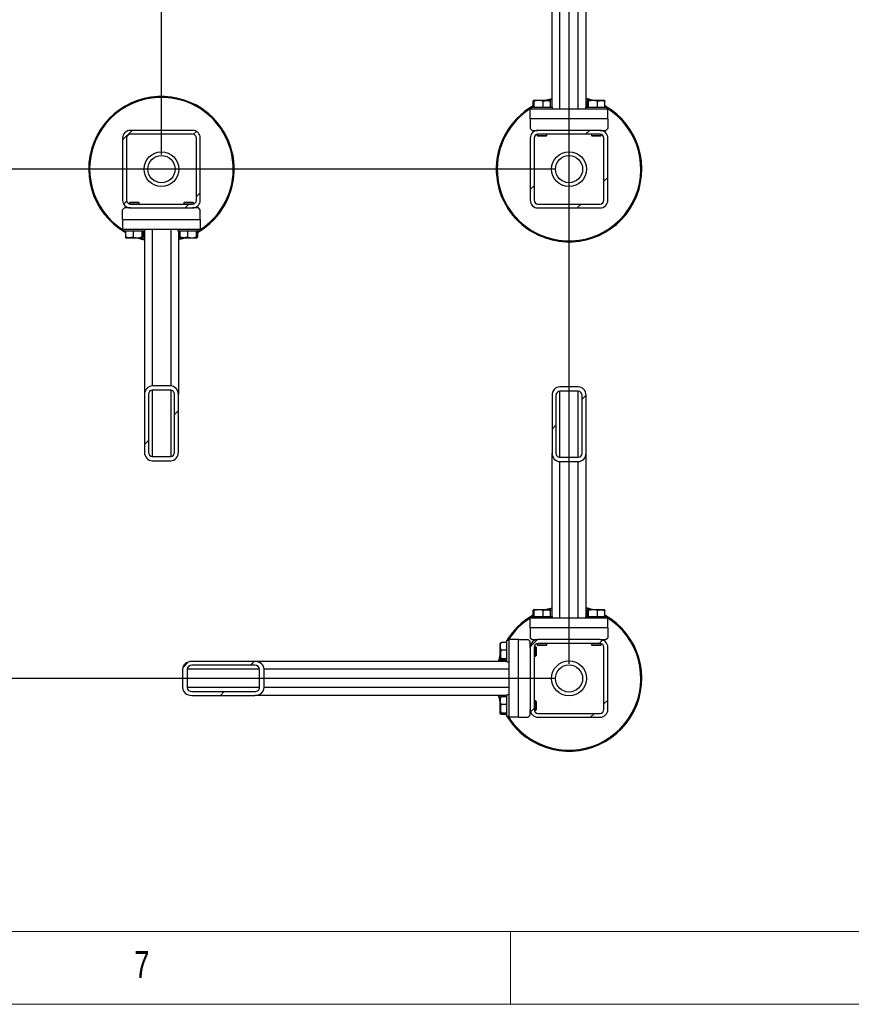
# Model space of a CAD drawing. Header units: millimetres. Extents: x 5 to 589, y 5 to 415.
# Tile 12 of 95: x 313 to 370, y 5 to 73. Entities that reach past the tile are written whole.
import ezdxf

# ---------------------------------------------------------------- set-up
doc = ezdxf.new("R2010")
doc.units = ezdxf.units.MM
for name, color, linetype in [('COTES', 1, 'Continuous'), ('NOTES', 6, 'Continuous'), ('TRAIT-FINS', 9, 'Continuous')]:
    doc.layers.add(name, color=color, linetype=linetype)
doc.layers.add('TRAIT-FORT', color=4, linetype='Continuous', lineweight=25)
doc.styles.add('SLDTEXTSTYLE0', font='TXT', dxfattribs={"width": 0.75})
doc.dimstyles.new('SLDDIMSTYLE5', dxfattribs={"dimtxt": 3, "dimasz": 2, "dimexe": 0, "dimexo": 0.0625, "dimgap": 0.75, "dimtad": 0, "dimtih": 1, "dimtoh": 1, "dimdec": 1, "dimlfac": 15, "dimrnd": 1e-09, "dimzin": 12, "dimdsep": 46, "dimtxsty": 'SLDTEXTSTYLE0', "dimsah": 1, "dimcen": 0.09, "dimadec": 0, "dimazin": 3, "dimtfac": 1, "dimtdec": 1, "dimtofl": 0, "dimtmove": 0, "dimatfit": 3, "dimfxl": 0, "dimfrac": 2, "dimtolj": 1, "dimtzin": 12, "dimarcsym": 0})

# ---------------------------------------------------------------- blocks, each defined once
blk = doc.blocks.new('_D_26')
at = {"layer": 'COTES', "color": 1}
for p, q in [((323.025, 63.397), (323.025, 140.178)), ((304.358, 139.178), (323.025, 139.178))]:
    blk.add_line(p, q, dxfattribs=at)
blk.add_solid([(323.025, 139.178), (321.025, 139.678), (321.025, 138.678)], dxfattribs=at)
at = {"layer": 'COTES', "color": 1, "insert": (321.539, 140.178), "char_height": 3, "attachment_point": 1, "rotation": 90, "style": 'SLDTEXTSTYLE0'}
blk.add_mtext('1752,6', dxfattribs=at)
blk = doc.blocks.new('_D_27')
at = {"layer": 'COTES', "color": 1}
for p, q in [((351.025, 28.397), (351.025, 140.178)), ((323.025, 139.178), (351.025, 139.178))]:
    blk.add_line(p, q, dxfattribs=at)
blk.add_solid([(351.025, 139.178), (349.025, 139.678), (349.025, 138.678)], dxfattribs=at)
at = {"layer": 'COTES', "color": 1, "insert": (349.539, 140.178), "char_height": 3, "attachment_point": 1, "rotation": 90, "style": 'SLDTEXTSTYLE0'}
blk.add_mtext('2172,6', dxfattribs=at)
blk = doc.blocks.new('_D_29')
at = {"layer": 'COTES', "color": 1}
for p, q in [((198.543, 117.214), (198.543, 62.397)), ((350.025, 62.397), (197.543, 62.397))]:
    blk.add_line(p, q, dxfattribs=at)
blk.add_solid([(198.543, 62.397), (199.043, 64.397), (198.043, 64.397)], dxfattribs=at)
at = {"layer": 'COTES', "color": 1, "insert": (187.568, 63.883), "char_height": 3, "attachment_point": 1, "style": 'SLDTEXTSTYLE0'}
blk.add_mtext('822,3', dxfattribs=at)
blk = doc.blocks.new('_D_30')
at = {"layer": 'COTES', "color": 1}
for p, q in [((198.543, 62.397), (198.543, 27.397)), ((350.025, 27.397), (197.543, 27.397))]:
    blk.add_line(p, q, dxfattribs=at)
blk.add_solid([(198.543, 27.397), (199.043, 29.397), (198.043, 29.397)], dxfattribs=at)
at = {"layer": 'COTES', "color": 1, "insert": (185.352, 28.883), "char_height": 3, "attachment_point": 1, "style": 'SLDTEXTSTYLE0'}
blk.add_mtext('1347,3', dxfattribs=at)

msp = doc.modelspace()

# ---------------------------------------------------------------- hatches: boundary and pattern name
at = {"layer": 'TRAIT-FINS'}
h = msp.add_hatch(dxfattribs=at)
h.set_pattern_fill('ANSI31', color=9, angle=3e-322, style=0)
edge = h.paths.add_edge_path(flags=0)
edge.add_line((325.1579, 65.0633), (320.8912, 65.0633))
edge.add_arc((320.8912, 64.53), 0.5333, 90, 180)
edge.add_line((320.3579, 64.53), (320.3579, 60.2633))
edge.add_arc((320.8912, 60.2633), 0.5333, 180, 270)
edge.add_line((320.8912, 59.73), (325.1579, 59.73))
edge.add_arc((325.1579, 60.2633), 0.5333, 270, 360)
edge.add_line((325.6912, 60.2633), (325.6912, 64.53))
edge.add_arc((325.1579, 64.53), 0.5333, 0, 90)
edge = h.paths.add_edge_path(flags=0)
edge.add_arc((320.8912, 64.53), 0.2667, 90, 180, ccw=False)
edge.add_line((320.8912, 64.7967), (325.1579, 64.7967))
edge.add_arc((325.1579, 64.53), 0.2667, 0, 90, ccw=False)
edge.add_line((325.4246, 64.53), (325.4246, 60.2633))
edge.add_arc((325.1579, 60.2633), 0.2667, -90, 0, ccw=False)
edge.add_line((325.1579, 59.9967), (320.8912, 59.9967))
edge.add_arc((320.8912, 60.2633), 0.2667, 180, 270, ccw=False)
edge.add_line((320.6246, 60.2633), (320.6246, 64.53))
h = msp.add_hatch(dxfattribs=at)
h.set_pattern_fill('ANSI31', color=9, angle=3e-322, style=0)
edge = h.paths.add_edge_path(flags=0)
edge.add_line((348.8912, 59.73), (353.1579, 59.73))
edge.add_arc((353.1579, 60.2633), 0.5333, 270, 360)
edge.add_line((353.6912, 60.2633), (353.6912, 64.53))
edge.add_arc((353.1579, 64.53), 0.5333, 0, 90)
edge.add_line((353.1579, 65.0633), (348.8912, 65.0633))
edge.add_arc((348.8912, 64.53), 0.5333, 90, 180)
edge.add_line((348.3579, 64.53), (348.3579, 60.2633))
edge.add_arc((348.8912, 60.2633), 0.5333, 180, 270)
edge = h.paths.add_edge_path(flags=0)
edge.add_arc((353.1579, 60.2633), 0.2667, 270, 360, ccw=False)
edge.add_line((353.1579, 59.9967), (348.8912, 59.9967))
edge.add_arc((348.8912, 60.2633), 0.2667, 180, 270, ccw=False)
edge.add_line((348.6246, 60.2633), (348.6246, 64.53))
edge.add_arc((348.8912, 64.53), 0.2667, 90, 180, ccw=False)
edge.add_line((348.8912, 64.7967), (353.1579, 64.7967))
edge.add_arc((353.1579, 64.53), 0.2667, 0, 90, ccw=False)
edge.add_line((353.4246, 64.53), (353.4246, 60.2633))
h = msp.add_hatch(dxfattribs=at)
h.set_pattern_fill('ANSI31', color=9, angle=3e-322, style=0)
edge = h.paths.add_edge_path(flags=0)
edge.add_ellipse((322.3912, 46.9065), major_axis=(0, -0.5869), ratio=0.9087459, start_angle=180, end_angle=270)
edge.add_line((321.8579, 46.9065), (321.8579, 42.945))
edge.add_ellipse((322.3912, 42.945), major_axis=(0, -0.5869), ratio=0.9087459, start_angle=270, end_angle=360)
edge.add_line((322.3912, 42.3581), (323.6579, 42.3581))
edge.add_ellipse((323.6579, 42.945), major_axis=(0, -0.5869), ratio=0.9087459, start_angle=360, end_angle=450)
edge.add_line((324.1912, 42.945), (324.1912, 46.9065))
edge.add_ellipse((323.6579, 46.9065), major_axis=(0, -0.5869), ratio=0.9087459, start_angle=90, end_angle=180)
edge.add_line((323.6579, 47.4934), (322.3912, 47.4934))
edge = h.paths.add_edge_path(flags=0)
edge.add_ellipse((322.3912, 46.9065), major_axis=(0, -0.2934), ratio=0.9087459, start_angle=180, end_angle=270, ccw=False)
edge.add_line((322.3912, 47.2), (323.6579, 47.2))
edge.add_ellipse((323.6579, 46.9065), major_axis=(0, -0.2934), ratio=0.9087459, start_angle=90, end_angle=180, ccw=False)
edge.add_line((323.9246, 46.9065), (323.9246, 42.945))
edge.add_ellipse((323.6579, 42.945), major_axis=(0, -0.2934), ratio=0.9087459, start_angle=0, end_angle=90, ccw=False)
edge.add_line((323.6579, 42.6516), (322.3912, 42.6516))
edge.add_ellipse((322.3912, 42.945), major_axis=(0, -0.2934), ratio=0.9087459, start_angle=270, end_angle=360, ccw=False)
edge.add_line((322.1246, 42.945), (322.1246, 46.9065))
h = msp.add_hatch(dxfattribs=at)
h.set_pattern_fill('ANSI31', color=9, angle=3e-322, style=0)
edge = h.paths.add_edge_path(flags=0)
edge.add_ellipse((351.6579, 42.8868), major_axis=(0, 0.5869), ratio=0.9087459, start_angle=180, end_angle=270)
edge.add_line((352.1912, 42.8868), (352.1912, 46.8483))
edge.add_ellipse((351.6579, 46.8483), major_axis=(0, 0.5869), ratio=0.9087459, start_angle=270, end_angle=360)
edge.add_line((351.6579, 47.4352), (350.3912, 47.4352))
edge.add_ellipse((350.3912, 46.8483), major_axis=(0, 0.5869), ratio=0.9087459, start_angle=0, end_angle=90)
edge.add_line((349.8579, 46.8483), (349.8579, 42.8868))
edge.add_ellipse((350.3912, 42.8868), major_axis=(0, 0.5869), ratio=0.9087459, start_angle=90, end_angle=180)
edge.add_line((350.3912, 42.2999), (351.6579, 42.2999))
edge = h.paths.add_edge_path(flags=0)
edge.add_ellipse((351.6579, 42.8868), major_axis=(0, 0.2934), ratio=0.9087459, start_angle=180, end_angle=270, ccw=False)
edge.add_line((351.6579, 42.5934), (350.3912, 42.5934))
edge.add_ellipse((350.3912, 42.8868), major_axis=(0, 0.2934), ratio=0.9087459, start_angle=90, end_angle=180, ccw=False)
edge.add_line((350.1246, 42.8868), (350.1246, 46.8483))
edge.add_ellipse((350.3912, 46.8483), major_axis=(0, 0.2934), ratio=0.9087459, start_angle=0, end_angle=90, ccw=False)
edge.add_line((350.3912, 47.1418), (351.6579, 47.1418))
edge.add_ellipse((351.6579, 46.8483), major_axis=(0, 0.2934), ratio=0.9087459, start_angle=270, end_angle=360, ccw=False)
edge.add_line((351.9246, 46.8483), (351.9246, 42.8868))
h = msp.add_hatch(dxfattribs=at)
h.set_pattern_fill('ANSI31', color=9, angle=3e-322, style=0)
edge = h.paths.add_edge_path(flags=0)
edge.add_line((348.8912, 24.73), (353.1579, 24.73))
edge.add_arc((353.1579, 25.2633), 0.5333, 270, 360)
edge.add_line((353.6912, 25.2633), (353.6912, 29.53))
edge.add_arc((353.1579, 29.53), 0.5333, 0, 90)
edge.add_line((353.1579, 30.0633), (348.8912, 30.0633))
edge.add_arc((348.8912, 29.53), 0.5333, 90, 180)
edge.add_line((348.3579, 29.53), (348.3579, 25.2633))
edge.add_arc((348.8912, 25.2633), 0.5333, 180, 270)
edge = h.paths.add_edge_path(flags=0)
edge.add_arc((353.1579, 25.2633), 0.2667, 270, 360, ccw=False)
edge.add_line((353.1579, 24.9967), (348.8912, 24.9967))
edge.add_arc((348.8912, 25.2633), 0.2667, 180, 270, ccw=False)
edge.add_line((348.6246, 25.2633), (348.6246, 29.53))
edge.add_arc((348.8912, 29.53), 0.2667, 90, 180, ccw=False)
edge.add_line((348.8912, 29.7967), (353.1579, 29.7967))
edge.add_arc((353.1579, 29.53), 0.2667, 0, 90, ccw=False)
edge.add_line((353.4246, 29.53), (353.4246, 25.2633))
h = msp.add_hatch(dxfattribs=at)
h.set_pattern_fill('ANSI31', color=9, angle=3e-322, style=0)
edge = h.paths.add_edge_path(flags=0)
edge.add_ellipse((329.4373, 28.03), major_axis=(-0.641, 0), ratio=0.8320503, start_angle=180, end_angle=270)
edge.add_line((329.4373, 28.5633), (325.1107, 28.5633))
edge.add_ellipse((325.1107, 28.03), major_axis=(-0.641, 0), ratio=0.8320503, start_angle=270, end_angle=360)
edge.add_line((324.4697, 28.03), (324.4697, 26.7633))
edge.add_ellipse((325.1107, 26.7633), major_axis=(-0.641, 0), ratio=0.8320503, start_angle=360, end_angle=450)
edge.add_line((325.1107, 26.23), (329.4373, 26.23))
edge.add_ellipse((329.4373, 26.7633), major_axis=(-0.641, 0), ratio=0.8320503, start_angle=90, end_angle=180)
edge.add_line((330.0783, 26.7633), (330.0783, 28.03))
edge = h.paths.add_edge_path(flags=0)
edge.add_ellipse((329.4373, 28.03), major_axis=(-0.3205, 0), ratio=0.8320503, start_angle=180, end_angle=270, ccw=False)
edge.add_line((329.7578, 28.03), (329.7578, 26.7633))
edge.add_ellipse((329.4373, 26.7633), major_axis=(-0.3205, 0), ratio=0.8320503, start_angle=90, end_angle=180, ccw=False)
edge.add_line((329.4373, 26.4967), (325.1107, 26.4967))
edge.add_ellipse((325.1107, 26.7633), major_axis=(-0.3205, 0), ratio=0.8320503, start_angle=0, end_angle=90, ccw=False)
edge.add_line((324.7902, 26.7633), (324.7902, 28.03))
edge.add_ellipse((325.1107, 28.03), major_axis=(-0.3205, 0), ratio=0.8320503, start_angle=270, end_angle=360, ccw=False)
edge.add_line((325.1107, 28.2967), (329.4373, 28.2967))

# ---------------------------------------------------------------- linework, layer by layer
at = {"color": 7, "linetype": 'Continuous', "lineweight": 18}
for p, q in [((10, 10), (584, 10)), ((347, 5), (347, 10)), ((5, 5), (589, 5))]:
    msp.add_line(p, q, dxfattribs=at)
at = {"layer": 'TRAIT-FORT', "color": 4, "linetype": 'Continuous', "lineweight": 25}
for p, q in [((349.8579, 66.6633), (349.8579, 83.9839)), ((352.1912, 66.6633), (352.1912, 83.9839)), ((350.3912, 66.53), (350.3912, 83.3429)), ((351.6579, 66.53), (351.6579, 83.3429)), ((348.5552, 66.6633), (348.5552, 67.063)), ((348.6196, 67.13), (348.5869, 67.1111)), ((348.6196, 67.13), (349.6962, 67.13)), ((348.636, 66.6633), (348.636, 67.063)), ((349.2387, 66.6633), (349.2387, 67.063)), ((349.8579, 67.1901), (349.6341, 67.13)), ((349.7289, 67.1111), (349.6962, 67.13)), ((349.7606, 66.6633), (349.7606, 67.063)), ((352.2885, 66.6633), (352.2885, 67.063)), ((352.3529, 67.13), (352.3202, 67.1111)), ((352.3529, 67.13), (353.4296, 67.13)), ((352.3693, 66.6633), (352.3693, 67.063)), ((352.972, 66.6633), (352.972, 67.063)), ((353.4623, 67.1111), (353.4296, 67.13)), ((353.494, 66.6633), (353.494, 67.063)), ((353.6912, 66.53), (348.3579, 66.53)), ((348.3579, 65.8633), (348.3579, 66.53)), ((348.4246, 66.6633), (348.4246, 66.53)), ((348.4246, 66.6633), (349.8353, 66.6633)), ((349.8353, 66.6633), (349.8912, 66.6633)), ((349.8912, 66.53), (349.8912, 66.6633)), ((352.1579, 66.6633), (352.1579, 66.53)), ((352.1579, 66.6633), (353.5686, 66.6633)), ((353.5686, 66.6633), (353.6246, 66.6633)), ((353.6246, 66.53), (353.6246, 66.6633)), ((353.6912, 65.8633), (353.6912, 66.53)), ((353.6912, 65.8633), (348.3579, 65.8633)), ((348.3579, 65.8633), (348.3579, 65.1967)), ((353.6912, 65.8633), (353.6912, 65.1967)), ((325.1579, 65.0633), (320.8912, 65.0633)), ((348.3579, 65.1967), (348.4912, 65.0633)), ((348.4912, 65.0633), (348.8912, 65.0633)), ((348.8246, 65.0633), (348.8246, 65.0592)), ((353.1579, 65.0633), (348.8912, 65.0633)), ((353.1579, 65.0633), (353.5579, 65.0633)), ((353.2246, 65.0592), (353.2246, 65.0633)), ((353.5579, 65.0633), (353.6912, 65.1967)), ((320.3579, 64.53), (320.3579, 60.2633)), ((320.6246, 64.53), (320.6246, 60.2633)), ((325.1579, 64.7967), (320.8912, 64.7967)), ((325.4246, 60.2633), (325.4246, 64.53)), ((325.6912, 60.2633), (325.6912, 64.53)), ((348.3579, 64.53), (348.3579, 60.2633)), ((348.6246, 64.53), (348.6246, 60.2633)), ((348.8246, 64.7882), (348.8246, 64.71)), ((348.8246, 64.71), (348.8712, 64.6633)), ((348.8246, 64.71), (349.4912, 64.71)), ((349.4446, 64.6633), (348.8712, 64.6633)), ((353.1579, 64.7967), (348.8912, 64.7967)), ((349.4446, 64.6633), (349.4912, 64.71)), ((349.4912, 64.71), (349.4912, 64.7967)), ((352.5579, 64.7967), (352.5579, 64.71)), ((352.5579, 64.71), (352.6046, 64.6633)), ((352.5579, 64.71), (353.2246, 64.71)), ((353.1779, 64.6633), (352.6046, 64.6633)), ((353.1779, 64.6633), (353.2246, 64.71)), ((353.2246, 64.71), (353.2246, 64.7882)), ((353.4246, 60.2633), (353.4246, 64.53)), ((353.6912, 60.2633), (353.6912, 64.53)), ((320.4912, 59.73), (320.3579, 59.5967)), ((320.3579, 58.93), (320.3579, 59.5967)), ((320.8912, 59.73), (320.4912, 59.73)), ((320.8712, 60.13), (320.8246, 60.0833)), ((320.8246, 60.0833), (320.8246, 60.0051)), ((321.4912, 60.0833), (320.8246, 60.0833)), ((320.8246, 59.7342), (320.8246, 59.73)), ((320.8712, 60.13), (321.4446, 60.13)), ((320.8912, 59.9967), (325.1579, 59.9967)), ((320.8912, 59.73), (325.1579, 59.73)), ((321.4912, 60.0833), (321.4446, 60.13)), ((321.4912, 59.9967), (321.4912, 60.0833)), ((324.6046, 60.13), (324.5579, 60.0833)), ((324.5579, 60.0833), (324.5579, 59.9967)), ((325.2246, 60.0833), (324.5579, 60.0833)), ((324.6046, 60.13), (325.1779, 60.13)), ((325.5579, 59.73), (325.1579, 59.73)), ((325.2246, 60.0833), (325.1779, 60.13)), ((325.2246, 60.0051), (325.2246, 60.0833)), ((325.2246, 59.73), (325.2246, 59.7342)), ((325.6912, 59.5967), (325.5579, 59.73)), ((325.6912, 58.93), (325.6912, 59.5967)), ((348.8912, 59.9967), (353.1579, 59.9967)), ((348.8912, 59.73), (353.1579, 59.73)), ((320.3579, 58.93), (325.6912, 58.93)), ((320.3579, 58.93), (320.3579, 58.2633)), ((325.6912, 58.93), (325.6912, 58.2633)), ((320.3579, 58.2633), (325.6912, 58.2633)), ((320.4246, 58.2633), (320.4246, 58.13)), ((321.8912, 58.13), (321.8912, 58.2633)), ((322.3912, 58.2633), (322.3912, 47.4934)), ((323.6579, 58.2633), (323.6579, 47.4934)), ((324.1579, 58.2633), (324.1579, 58.13)), ((325.6246, 58.13), (325.6246, 58.2633)), ((320.4805, 58.13), (320.4246, 58.13)), ((321.8912, 58.13), (320.4805, 58.13)), ((320.5552, 58.13), (320.5552, 57.7303)), ((320.5869, 57.6822), (320.6196, 57.6633)), ((321.6962, 57.6633), (320.6196, 57.6633)), ((321.0771, 58.13), (321.0771, 57.7303)), ((321.6798, 58.13), (321.6798, 57.7303)), ((321.6962, 57.6633), (321.7289, 57.6822)), ((321.7606, 58.13), (321.7606, 57.7303)), ((321.8579, 58.13), (321.8579, 46.9065)), ((324.2138, 58.13), (324.1579, 58.13)), ((324.1912, 58.13), (324.1912, 46.9065)), ((324.1912, 57.6033), (324.415, 57.6633)), ((325.6246, 58.13), (324.2138, 58.13)), ((324.2885, 58.13), (324.2885, 57.7303)), ((324.3202, 57.6822), (324.3529, 57.6633)), ((325.4296, 57.6633), (324.3529, 57.6633)), ((324.8104, 58.13), (324.8104, 57.7303)), ((325.4131, 58.13), (325.4131, 57.7303)), ((325.4296, 57.6633), (325.4623, 57.6822)), ((325.494, 58.13), (325.494, 57.7303)), ((323.6579, 47.4934), (322.3912, 47.4934)), ((351.6579, 47.4352), (350.3912, 47.4352)), ((321.8579, 46.9065), (321.8579, 42.945)), ((322.1246, 46.9065), (322.1246, 42.945)), ((323.6579, 47.2), (322.3912, 47.2)), ((322.3912, 47.2), (322.3912, 42.6516)), ((323.6579, 47.2), (323.6579, 42.6516)), ((323.9246, 42.945), (323.9246, 46.9065)), ((324.1912, 42.945), (324.1912, 46.9065)), ((349.8579, 46.8483), (349.8579, 42.8868)), ((350.1246, 46.8483), (350.1246, 42.8868)), ((351.6579, 47.1418), (350.3912, 47.1418)), ((350.3912, 42.5934), (350.3912, 47.1418)), ((351.6579, 42.5934), (351.6579, 47.1418)), ((351.9246, 42.8868), (351.9246, 46.8483)), ((352.1912, 42.8868), (352.1912, 46.8483)), ((322.3912, 42.6516), (323.6579, 42.6516)), ((349.8579, 31.6633), (349.8579, 42.8868)), ((352.1912, 31.6633), (352.1912, 42.8868)), ((322.3912, 42.3581), (323.6579, 42.3581)), ((350.3912, 42.5934), (351.6579, 42.5934)), ((350.3912, 42.2999), (351.6579, 42.2999)), ((350.3912, 31.53), (350.3912, 42.2999)), ((351.6579, 31.53), (351.6579, 42.2999)), ((348.5552, 31.6633), (348.5552, 32.063)), ((348.6196, 32.13), (348.5869, 32.1111)), ((348.6196, 32.13), (349.6962, 32.13)), ((348.636, 31.6633), (348.636, 32.063)), ((349.2387, 31.6633), (349.2387, 32.063)), ((349.8579, 32.1901), (349.6341, 32.13)), ((349.7289, 32.1111), (349.6962, 32.13)), ((349.7606, 31.6633), (349.7606, 32.063)), ((352.2885, 31.6633), (352.2885, 32.063)), ((352.3529, 32.13), (352.3202, 32.1111)), ((352.3529, 32.13), (353.4296, 32.13)), ((352.3693, 31.6633), (352.3693, 32.063)), ((352.972, 31.6633), (352.972, 32.063)), ((353.4623, 32.1111), (353.4296, 32.13)), ((353.494, 31.6633), (353.494, 32.063)), ((353.6912, 31.53), (348.3579, 31.53)), ((348.3579, 30.8633), (348.3579, 31.53)), ((348.4246, 31.6633), (348.4246, 31.53)), ((348.4246, 31.6633), (349.8353, 31.6633)), ((349.8353, 31.6633), (349.8912, 31.6633)), ((349.8912, 31.53), (349.8912, 31.6633)), ((352.1579, 31.6633), (352.1579, 31.53)), ((352.1579, 31.6633), (353.5686, 31.6633)), ((353.5686, 31.6633), (353.6246, 31.6633)), ((353.6246, 31.53), (353.6246, 31.6633)), ((353.6912, 30.8633), (353.6912, 31.53)), ((353.6912, 30.8633), (348.3579, 30.8633)), ((348.3579, 30.8633), (348.3579, 30.1967)), ((353.6912, 30.8633), (353.6912, 30.1967)), ((346.3101, 29.8344), (346.2912, 29.8017)), ((346.2912, 28.725), (346.2912, 29.8017)), ((346.7579, 29.8661), (346.3582, 29.8661)), ((346.8912, 29.9967), (346.7579, 29.9967)), ((346.7579, 29.9407), (346.7579, 29.9967)), ((346.7579, 28.53), (346.7579, 29.9407)), ((346.8912, 30.0633), (346.8912, 24.73)), ((347.5579, 30.0633), (346.8912, 30.0633)), ((347.5579, 24.73), (347.5579, 30.0633)), ((347.5579, 30.0633), (348.2246, 30.0633)), ((348.3579, 29.93), (348.2246, 30.0633)), ((348.3579, 30.1967), (348.4912, 30.0633)), ((348.3579, 29.53), (348.3579, 29.93)), ((348.4912, 30.0633), (348.8912, 30.0633)), ((348.8246, 30.0633), (348.8246, 30.0592)), ((348.8246, 29.7882), (348.8246, 29.71)), ((353.1579, 30.0633), (348.8912, 30.0633)), ((353.1579, 29.7967), (348.8912, 29.7967)), ((349.4912, 29.71), (349.4912, 29.7967)), ((352.5579, 29.7967), (352.5579, 29.71)), ((353.1579, 30.0633), (353.5579, 30.0633)), ((353.2246, 30.0592), (353.2246, 30.0633)), ((353.2246, 29.71), (353.2246, 29.7882)), ((353.5579, 30.0633), (353.6912, 30.1967)), ((346.7579, 29.3441), (346.3582, 29.3441)), ((348.3621, 29.5967), (348.3579, 29.5967)), ((348.3579, 29.53), (348.3579, 25.2633)), ((348.6246, 29.53), (348.6246, 25.2633)), ((348.7112, 29.5967), (348.633, 29.5967)), ((348.7579, 29.55), (348.7112, 29.5967)), ((348.7112, 28.93), (348.7112, 29.5967)), ((348.7579, 29.55), (348.7579, 28.9767)), ((348.8246, 29.71), (348.8712, 29.6633)), ((348.8246, 29.71), (349.4912, 29.71)), ((349.4446, 29.6633), (348.8712, 29.6633)), ((349.4446, 29.6633), (349.4912, 29.71)), ((352.5579, 29.71), (352.6046, 29.6633)), ((352.5579, 29.71), (353.2246, 29.71)), ((353.1779, 29.6633), (352.6046, 29.6633)), ((353.1779, 29.6633), (353.2246, 29.71)), ((353.4246, 25.2633), (353.4246, 29.53)), ((353.6912, 25.2633), (353.6912, 29.53)), ((329.4373, 28.5633), (325.1107, 28.5633)), ((346.7579, 28.5633), (329.4373, 28.5633)), ((346.2912, 28.725), (346.3101, 28.6923)), ((346.7579, 28.7414), (346.3582, 28.7414)), ((346.7579, 28.6606), (346.3582, 28.6606)), ((346.7579, 28.53), (346.8912, 28.53)), ((348.6246, 28.93), (348.7112, 28.93)), ((348.7112, 28.93), (348.7579, 28.9767)), ((324.4697, 28.03), (324.4697, 26.7633)), ((324.7902, 28.03), (324.7902, 26.7633)), ((329.7578, 28.03), (324.7902, 28.03)), ((329.4373, 28.2967), (325.1107, 28.2967)), ((329.7578, 26.7633), (329.7578, 28.03)), ((330.0783, 26.7633), (330.0783, 28.03)), ((346.8912, 28.03), (330.0783, 28.03)), ((329.7578, 26.7633), (324.7902, 26.7633)), ((325.1107, 26.4967), (329.4373, 26.4967)), ((346.8912, 26.7633), (330.0783, 26.7633)), ((325.1107, 26.23), (329.4373, 26.23)), ((346.7579, 26.23), (329.4373, 26.23)), ((346.3101, 26.101), (346.2912, 26.0683)), ((346.2912, 24.9917), (346.2912, 26.0683)), ((346.7579, 26.1327), (346.3582, 26.1327)), ((346.8912, 26.2633), (346.7579, 26.2633)), ((346.7579, 26.2074), (346.7579, 26.2633)), ((346.7579, 24.7967), (346.7579, 26.2074)), ((348.7112, 25.8633), (348.6246, 25.8633)), ((348.7579, 25.8167), (348.7112, 25.8633)), ((348.7112, 25.1967), (348.7112, 25.8633)), ((348.7579, 25.8167), (348.7579, 25.2433)), ((346.7579, 25.6108), (346.3582, 25.6108)), ((348.3579, 24.8633), (348.3579, 25.2633)), ((348.3579, 25.1967), (348.3621, 25.1967)), ((348.633, 25.1967), (348.7112, 25.1967)), ((348.7112, 25.1967), (348.7579, 25.2433)), ((346.2912, 24.9917), (346.3101, 24.959)), ((346.7579, 25.0081), (346.3582, 25.0081)), ((346.7579, 24.9273), (346.3582, 24.9273)), ((346.7579, 24.7967), (346.8912, 24.7967)), ((347.5579, 24.73), (346.8912, 24.73)), ((347.5579, 24.73), (348.2246, 24.73)), ((348.2246, 24.73), (348.3579, 24.8633)), ((348.8912, 24.9967), (353.1579, 24.9967)), ((348.8912, 24.73), (353.1579, 24.73))]:
    msp.add_line(p, q, dxfattribs=at)
at = {"layer": 'TRAIT-FORT', "color": 4, "linetype": 'Continuous', "lineweight": 25, "flags": 128}
for points in [[(349.4135, 67.13), (349.574, 67.1816), (349.8579, 67.2587)], [(352.415, 67.13), (352.2834, 67.1667), (352.1912, 67.1901)], [(321.6341, 57.6633), (321.7657, 57.6267), (321.8579, 57.6033)], [(324.6356, 57.6633), (324.4751, 57.6117), (324.1912, 57.5347)], [(349.4135, 32.13), (349.574, 32.1816), (349.8579, 32.2587)], [(352.415, 32.13), (352.2834, 32.1667), (352.1912, 32.1901)], [(346.2912, 28.7871), (346.2335, 28.573), (346.2312, 28.5633)], [(346.2312, 26.23), (346.2356, 26.2118), (346.2912, 26.0062)]]:
    msp.add_lwpolyline(points, dxfattribs=at)
at = {"layer": 'TRAIT-FORT', "color": 4, "linetype": 'Continuous', "lineweight": 25}
for centre, radius in [((323.0246, 62.3967), 1.2), ((323.0246, 62.3967), 0.9333), ((351.0246, 62.3967), 1.2), ((351.0246, 62.3967), 0.9333), ((351.0246, 27.3967), 1.2), ((351.0246, 27.3967), 0.9333)]:
    msp.add_circle(centre, radius, dxfattribs=at)
for centre, radius, start, end in [((323.0246, 62.3967), 5, 65.32581, 240.404096), ((323.0246, 62.3967), 4.9333, 65.32581, 238.195198), ((351.0246, 62.3967), 5, 71.203095, 76.506601), ((323.0246, 62.3967), 4.9333, 301.804802, 65.32581), ((323.0246, 62.3967), 5, 299.595904, 65.32581), ((351.0246, 62.3967), 5, 119.595904, 245.32581), ((351.0246, 62.3967), 4.9333, 121.804802, 245.32581), ((351.0246, 62.3967), 5, 245.32581, 60.404096), ((351.0246, 62.3967), 4.9333, 245.32581, 58.195198), ((320.8912, 64.53), 0.5333, 90, 180), ((325.1579, 64.53), 0.5333, 0, 90), ((348.8912, 64.53), 0.5333, 90, 180), ((353.1579, 64.53), 0.5333, 0, 90), ((320.8912, 64.53), 0.2667, 90, 180), ((325.1579, 64.53), 0.2667, 0, 90), ((348.8912, 64.53), 0.2667, 90, 180), ((353.1579, 64.53), 0.2667, 0, 90), ((320.8912, 60.2633), 0.5333, 180, 270), ((320.8912, 60.2633), 0.2667, 180, 270), ((325.1579, 60.2633), 0.5333, 270, 0), ((325.1579, 60.2633), 0.2667, 270, 0), ((348.8912, 60.2633), 0.5333, 180, 270), ((348.8912, 60.2633), 0.2667, 180, 270), ((353.1579, 60.2633), 0.5333, 270, 0), ((353.1579, 60.2633), 0.2667, 270, 0), ((323.0246, 62.3967), 5, 251.203095, 256.506601), ((351.0246, 27.3967), 5, 71.203095, 76.506601), ((351.0246, 27.3967), 5, 119.595904, 150.404096), ((351.0246, 27.3967), 4.9333, 121.804802, 148.195198), ((351.0246, 27.3967), 5, 245.32581, 60.404096), ((351.0246, 27.3967), 4.9333, 245.32581, 58.195198), ((348.8912, 29.53), 0.5333, 90, 180), ((348.8912, 29.53), 0.2667, 90, 180), ((353.1579, 29.53), 0.5333, 0, 90), ((353.1579, 29.53), 0.2667, 0, 90), ((351.0246, 27.3967), 5, 161.203095, 166.506601), ((351.0246, 27.3967), 5, 193.493399, 198.796905), ((348.8912, 25.2633), 0.5333, 180, 270), ((348.8912, 25.2633), 0.2667, 180, 270), ((353.1579, 25.2633), 0.5333, 270, 0), ((353.1579, 25.2633), 0.2667, 270, 0), ((351.0246, 27.3967), 5, 209.595904, 245.32581), ((351.0246, 27.3967), 4.9333, 211.804802, 245.32581)]:
    msp.add_arc(centre, radius, start, end, dxfattribs=at)
for centre, major_axis, ratio, start_param, end_param in [((322.3912, 46.9065), (0, -0.5869), 0.9087459, 3.1415927, 4.712389), ((323.6579, 46.9065), (0, -0.5869), 0.9087459, 1.5707963, 3.1415927), ((350.3912, 46.8483), (0, 0.5869), 0.9087459, 0, 1.5707963), ((351.6579, 46.8483), (0, 0.5869), 0.9087459, 4.712389, 6.2831853), ((322.3912, 46.9065), (0, -0.2934), 0.9087459, 3.1415927, 4.712389), ((323.6579, 46.9065), (0, -0.2934), 0.9087459, 1.5707963, 3.1415927), ((350.3912, 46.8483), (0, 0.2934), 0.9087459, 0, 1.5707963), ((351.6579, 46.8483), (0, 0.2934), 0.9087459, 4.712389, 6.2831853), ((322.3912, 42.945), (0, -0.5869), 0.9087459, 4.712389, 6.2831853), ((322.3912, 42.945), (0, -0.2934), 0.9087459, 4.712389, 6.2831853), ((323.6579, 42.945), (0, -0.5869), 0.9087459, 0, 1.5707963), ((323.6579, 42.945), (0, -0.2934), 0.9087459, 0, 1.5707963), ((350.3912, 42.8868), (0, 0.5869), 0.9087459, 1.5707963, 3.1415927), ((350.3912, 42.8868), (0, 0.2934), 0.9087459, 1.5707963, 3.1415927), ((351.6579, 42.8868), (0, 0.5869), 0.9087459, 3.1415927, 4.712389), ((351.6579, 42.8868), (0, 0.2934), 0.9087459, 3.1415927, 4.712389), ((325.1107, 28.03), (-0.641, 0), 0.8320503, 4.712389, 6.2831853), ((329.4373, 28.03), (-0.641, 0), 0.8320503, 3.1415927, 4.712389), ((325.1107, 28.03), (-0.3205, 0), 0.8320503, 4.712389, 6.2831853), ((329.4373, 28.03), (-0.3205, 0), 0.8320503, 3.1415927, 4.712389), ((325.1107, 26.7633), (-0.641, 0), 0.8320503, 0, 1.5707963), ((325.1107, 26.7633), (-0.3205, 0), 0.8320503, 0, 1.5707963), ((329.4373, 26.7633), (-0.641, 0), 0.8320503, 1.5707963, 3.1415927), ((329.4373, 26.7633), (-0.3205, 0), 0.8320503, 1.5707963, 3.1415927)]:
    msp.add_ellipse(centre, major_axis=major_axis, ratio=ratio, start_param=start_param, end_param=end_param, dxfattribs=at)
for points, knots in [([(348.5552, 67.063), (348.5577, 67.0687), (348.5627, 67.08), (348.5705, 67.0938), (348.5783, 67.1045), (348.587, 67.1121), (348.5965, 67.1148), (348.6069, 67.1105), (348.6174, 67.0991), (348.6271, 67.0829), (348.6332, 67.0691), (348.636, 67.063)], [0, 0, 0, 0, 0.0958859, 0.1919498, 0.2887104, 0.3857877, 0.5113662, 0.6378452, 0.7668888, 0.8966532, 1, 1, 1, 1]), ([(349.2387, 67.063), (349.1864, 67.0777), (349.0806, 67.1072), (348.9239, 67.118), (348.7741, 67.1021), (348.6823, 67.0762), (348.636, 67.063)], [0, 0, 0, 0, 0.2646049, 0.5349477, 0.7653431, 1, 1, 1, 1]), ([(349.2387, 67.063), (349.284, 67.0777), (349.3756, 67.1072), (349.5113, 67.118), (349.641, 67.1021), (349.7205, 67.0762), (349.7606, 67.063)], [0, 0, 0, 0, 0.2646049, 0.5349477, 0.7653431, 1, 1, 1, 1]), ([(349.7288, 67.1105), (349.7297, 67.1102), (349.7341, 67.1087), (349.742, 67.0988), (349.7518, 67.0829), (349.7579, 67.0691), (349.7606, 67.063)], [0, 0, 0, 0, 0.082888, 0.4096747, 0.7382871, 1, 1, 1, 1]), ([(352.2885, 67.063), (352.291, 67.0687), (352.2961, 67.08), (352.3038, 67.0938), (352.3116, 67.1045), (352.3203, 67.1121), (352.3299, 67.1148), (352.3403, 67.1105), (352.3507, 67.0991), (352.3604, 67.0829), (352.3666, 67.0691), (352.3693, 67.063)], [0, 0, 0, 0, 0.0958859, 0.1919498, 0.2887104, 0.3857877, 0.5113662, 0.6378452, 0.7668888, 0.8966532, 1, 1, 1, 1]), ([(352.972, 67.063), (352.9197, 67.0777), (352.814, 67.1072), (352.6573, 67.118), (352.5075, 67.1021), (352.4156, 67.0762), (352.3693, 67.063)], [0, 0, 0, 0, 0.2646049, 0.5349477, 0.7653431, 1, 1, 1, 1]), ([(352.972, 67.063), (353.0173, 67.0777), (353.1089, 67.1072), (353.2446, 67.118), (353.3743, 67.1021), (353.4538, 67.0762), (353.494, 67.063)], [0, 0, 0, 0, 0.2646049, 0.5349477, 0.7653431, 1, 1, 1, 1]), ([(353.4622, 67.1105), (353.4631, 67.1102), (353.4675, 67.1087), (353.4754, 67.0988), (353.4851, 67.0829), (353.4912, 67.0691), (353.494, 67.063)], [0, 0, 0, 0, 0.082888, 0.4096747, 0.7382871, 1, 1, 1, 1]), ([(320.5869, 57.6828), (320.5861, 57.6831), (320.5816, 57.6847), (320.5737, 57.6946), (320.564, 57.7104), (320.5579, 57.7242), (320.5552, 57.7303)], [0, 0, 0, 0, 0.082888, 0.4096747, 0.7382871, 1, 1, 1, 1]), ([(321.0771, 57.7303), (321.0318, 57.7157), (320.9402, 57.6861), (320.8045, 57.6753), (320.6748, 57.6912), (320.5953, 57.7172), (320.5552, 57.7303)], [0, 0, 0, 0, 0.2646049, 0.5349477, 0.7653431, 1, 1, 1, 1]), ([(321.0771, 57.7303), (321.1294, 57.7157), (321.2352, 57.6861), (321.3919, 57.6753), (321.5416, 57.6912), (321.6335, 57.7172), (321.6798, 57.7303)], [0, 0, 0, 0, 0.2646049, 0.5349477, 0.7653431, 1, 1, 1, 1]), ([(321.7606, 57.7303), (321.7581, 57.7246), (321.753, 57.7133), (321.7453, 57.6996), (321.7375, 57.6889), (321.7288, 57.6812), (321.7193, 57.6785), (321.7088, 57.6828), (321.6984, 57.6942), (321.6887, 57.7105), (321.6825, 57.7242), (321.6798, 57.7303)], [0, 0, 0, 0, 0.0958859, 0.1919498, 0.2887104, 0.3857877, 0.5113662, 0.6378452, 0.7668888, 0.8966532, 1, 1, 1, 1]), ([(324.3203, 57.6828), (324.3194, 57.6831), (324.315, 57.6847), (324.3071, 57.6946), (324.2974, 57.7104), (324.2912, 57.7242), (324.2885, 57.7303)], [0, 0, 0, 0, 0.082888, 0.4096747, 0.7382871, 1, 1, 1, 1]), ([(324.8104, 57.7303), (324.7651, 57.7157), (324.6735, 57.6861), (324.5378, 57.6753), (324.4081, 57.6912), (324.3286, 57.7172), (324.2885, 57.7303)], [0, 0, 0, 0, 0.2646049, 0.5349477, 0.7653431, 1, 1, 1, 1]), ([(324.8104, 57.7303), (324.8627, 57.7157), (324.9685, 57.6861), (325.1252, 57.6753), (325.275, 57.6912), (325.3668, 57.7172), (325.4131, 57.7303)], [0, 0, 0, 0, 0.2646049, 0.5349477, 0.7653431, 1, 1, 1, 1]), ([(325.494, 57.7303), (325.4914, 57.7246), (325.4864, 57.7133), (325.4787, 57.6996), (325.4708, 57.6889), (325.4621, 57.6812), (325.4526, 57.6785), (325.4422, 57.6828), (325.4317, 57.6942), (325.422, 57.7105), (325.4159, 57.7242), (325.4131, 57.7303)], [0, 0, 0, 0, 0.0958859, 0.1919498, 0.2887104, 0.3857877, 0.5113662, 0.6378452, 0.7668888, 0.8966532, 1, 1, 1, 1]), ([(348.5552, 32.063), (348.5577, 32.0687), (348.5627, 32.08), (348.5705, 32.0938), (348.5783, 32.1045), (348.587, 32.1121), (348.5965, 32.1148), (348.6069, 32.1105), (348.6174, 32.0991), (348.6271, 32.0829), (348.6332, 32.0691), (348.636, 32.063)], [0, 0, 0, 0, 0.0958859, 0.1919498, 0.2887104, 0.3857877, 0.5113662, 0.6378452, 0.7668888, 0.8966532, 1, 1, 1, 1]), ([(349.2387, 32.063), (349.1864, 32.0777), (349.0806, 32.1072), (348.9239, 32.118), (348.7741, 32.1021), (348.6823, 32.0762), (348.636, 32.063)], [0, 0, 0, 0, 0.2646049, 0.5349477, 0.7653431, 1, 1, 1, 1]), ([(349.2387, 32.063), (349.284, 32.0777), (349.3756, 32.1072), (349.5113, 32.118), (349.641, 32.1021), (349.7205, 32.0762), (349.7606, 32.063)], [0, 0, 0, 0, 0.2646049, 0.5349477, 0.7653431, 1, 1, 1, 1]), ([(349.7288, 32.1105), (349.7297, 32.1102), (349.7341, 32.1087), (349.742, 32.0988), (349.7518, 32.0829), (349.7579, 32.0691), (349.7606, 32.063)], [0, 0, 0, 0, 0.082888, 0.4096747, 0.7382871, 1, 1, 1, 1]), ([(352.2885, 32.063), (352.291, 32.0687), (352.2961, 32.08), (352.3038, 32.0938), (352.3116, 32.1045), (352.3203, 32.1121), (352.3299, 32.1148), (352.3403, 32.1105), (352.3507, 32.0991), (352.3604, 32.0829), (352.3666, 32.0691), (352.3693, 32.063)], [0, 0, 0, 0, 0.0958859, 0.1919498, 0.2887104, 0.3857877, 0.5113662, 0.6378452, 0.7668888, 0.8966532, 1, 1, 1, 1]), ([(352.972, 32.063), (352.9197, 32.0777), (352.814, 32.1072), (352.6573, 32.118), (352.5075, 32.1021), (352.4156, 32.0762), (352.3693, 32.063)], [0, 0, 0, 0, 0.2646049, 0.5349477, 0.7653431, 1, 1, 1, 1]), ([(352.972, 32.063), (353.0173, 32.0777), (353.1089, 32.1072), (353.2446, 32.118), (353.3743, 32.1021), (353.4538, 32.0762), (353.494, 32.063)], [0, 0, 0, 0, 0.2646049, 0.5349477, 0.7653431, 1, 1, 1, 1]), ([(353.4622, 32.1105), (353.4631, 32.1102), (353.4675, 32.1087), (353.4754, 32.0988), (353.4851, 32.0829), (353.4912, 32.0691), (353.494, 32.063)], [0, 0, 0, 0, 0.082888, 0.4096747, 0.7382871, 1, 1, 1, 1]), ([(346.3582, 29.3441), (346.3436, 29.3894), (346.314, 29.481), (346.3032, 29.6167), (346.3191, 29.7464), (346.3451, 29.8259), (346.3582, 29.8661)], [0, 0, 0, 0, 0.2646049, 0.5349477, 0.7653431, 1, 1, 1, 1]), ([(346.3107, 29.8343), (346.311, 29.8352), (346.3126, 29.8396), (346.3225, 29.8475), (346.3383, 29.8572), (346.3521, 29.8633), (346.3582, 29.8661)], [0, 0, 0, 0, 0.082888, 0.4096747, 0.7382871, 1, 1, 1, 1]), ([(346.3582, 29.3441), (346.3436, 29.2918), (346.314, 29.1861), (346.3032, 29.0294), (346.3191, 28.8796), (346.3451, 28.7877), (346.3582, 28.7414)], [0, 0, 0, 0, 0.2646049, 0.5349477, 0.7653431, 1, 1, 1, 1]), ([(346.3582, 28.6606), (346.3525, 28.6631), (346.3412, 28.6682), (346.3275, 28.6759), (346.3168, 28.6837), (346.3091, 28.6924), (346.3064, 28.702), (346.3107, 28.7124), (346.3221, 28.7228), (346.3384, 28.7325), (346.3521, 28.7387), (346.3582, 28.7414)], [0, 0, 0, 0, 0.09588592, 0.19194975, 0.28871037, 0.38578772, 0.5113662, 0.63784525, 0.76688879, 0.89665323, 1, 1, 1, 1]), ([(346.3582, 25.6108), (346.3436, 25.6561), (346.314, 25.7477), (346.3032, 25.8834), (346.3191, 26.0131), (346.3451, 26.0926), (346.3582, 26.1327)], [0, 0, 0, 0, 0.2646049, 0.5349477, 0.7653431, 1, 1, 1, 1]), ([(346.3107, 26.1009), (346.311, 26.1018), (346.3126, 26.1063), (346.3225, 26.1142), (346.3383, 26.1239), (346.3521, 26.13), (346.3582, 26.1327)], [0, 0, 0, 0, 0.082888, 0.4096747, 0.7382871, 1, 1, 1, 1]), ([(346.3582, 25.6108), (346.3436, 25.5585), (346.314, 25.4527), (346.3032, 25.296), (346.3191, 25.1462), (346.3451, 25.0544), (346.3582, 25.0081)], [0, 0, 0, 0, 0.2646049, 0.5349477, 0.7653431, 1, 1, 1, 1]), ([(346.3582, 24.9273), (346.3525, 24.9298), (346.3412, 24.9349), (346.3275, 24.9426), (346.3168, 24.9504), (346.3091, 24.9591), (346.3064, 24.9686), (346.3107, 24.9791), (346.3221, 24.9895), (346.3384, 24.9992), (346.3521, 25.0054), (346.3582, 25.0081)], [0, 0, 0, 0, 0.09588592, 0.19194975, 0.28871037, 0.38578772, 0.5113662, 0.63784525, 0.76688879, 0.89665323, 1, 1, 1, 1])]:
    msp.add_open_spline(points, degree=3, knots=knots, dxfattribs=at)

# ---------------------------------------------------------------- texts
at = {"layer": 'NOTES', "color": 211, "insert": (321.1667, 8.668), "char_height": 1.8521, "attachment_point": 1, "style": 'SLDTEXTSTYLE0'}
msp.add_mtext('7', dxfattribs=at)

# ---------------------------------------------------------------- dimensions: what is measured, and where the dimension line sits
at = {"layer": 'COTES', "color": 1}
for feature_location, offset, dtype, picture, middle in [((323.0246, 62.3967), (0, 77.7818), 1, '_D_26', (323.0246, 146.2743)), ((351.0246, 27.3967), (0, 112.7818), 1, '_D_27', (351.0246, 146.2743)), ((351.0246, 27.3967), (-153.4812, 0), 0, '_D_30', (191.4475, 27.3967)), ((351.0246, 62.3967), (-153.4812, 0), 0, '_D_29', (192.5558, 62.3967))]:
    dim = msp.add_ordinate_dim(feature_location=feature_location, offset=offset, dtype=dtype, origin=(206.1839, 117.214), dimstyle='SLDDIMSTYLE5', dxfattribs=at)
    dim.commit()
    dim.dimension.update_dxf_attribs({"geometry": picture, "text_midpoint": middle})

doc.saveas('drawing.dxf')
